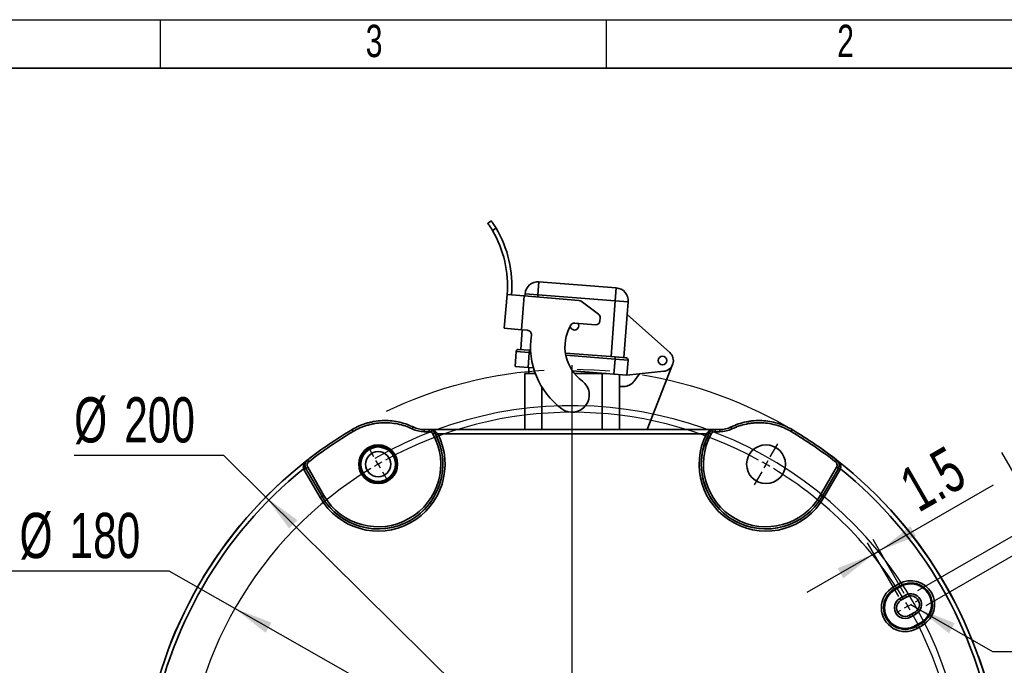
# Model space of a CAD drawing. Header units: millimetres. Extents: x 0 to 297, y 0 to 209.
# Tile 38 of 39: x 183 to 259, y 159 to 209. Entities that reach past the tile are written whole.
import ezdxf

# ---------------------------------------------------------------- set-up
doc = ezdxf.new("R2010")
doc.units = ezdxf.units.MM
doc.linetypes.add('CENTERX2', pattern=[20.32, 12.7, -2.54, 2.54, -2.54])
doc.layers.add('图层0', color=7, linetype='Continuous')
doc.layers.add('细实线', color=7, linetype='Continuous')
doc.layers.add('粗实线', color=7, linetype='Continuous', lineweight=50)
doc.styles.add('SLDTEXTSTYLE2', font='TXT', dxfattribs={"width": 0.7})
doc.dimstyles.new('SLDDIMSTYLE1', dxfattribs={"dimtxt": 3.5, "dimasz": 3, "dimexe": 0, "dimexo": 0.0625, "dimgap": 0.875, "dimtad": 0, "dimtih": 1, "dimtoh": 1, "dimlfac": 3, "dimrnd": 1e-09, "dimzin": 12, "dimdsep": 46, "dimtxsty": 'SLDTEXTSTYLE2', "dimsah": 1, "dimcen": 0, "dimadec": 0, "dimazin": 3, "dimtfac": 1, "dimtmove": 0, "dimatfit": 3, "dimfxl": 0, "dimfrac": 2, "dimtolj": 1, "dimtzin": 12, "dimarcsym": 0})
doc.dimstyles.new('SLDDIMSTYLE3', dxfattribs={"dimtxt": 3.5, "dimasz": 3, "dimexe": 0, "dimexo": 0.0625, "dimgap": 0.875, "dimtad": 0, "dimtih": 1, "dimtoh": 1, "dimlfac": 3, "dimrnd": 1e-09, "dimzin": 12, "dimdsep": 46, "dimtxsty": 'SLDTEXTSTYLE2', "dimsah": 1, "dimcen": 0, "dimadec": 0, "dimazin": 3, "dimtfac": 1, "dimtmove": 0, "dimatfit": 3, "dimfxl": 0, "dimfrac": 2, "dimtolj": 1, "dimtzin": 12, "dimarcsym": 0})
doc.dimstyles.new('SLDDIMSTYLE4', dxfattribs={"dimtxt": 3.5, "dimasz": 3, "dimexe": 0, "dimexo": 0.0625, "dimgap": 0.875, "dimtad": 2, "dimlfac": 3, "dimrnd": 1e-09, "dimzin": 12, "dimdsep": 46, "dimtxsty": 'SLDTEXTSTYLE2', "dimsah": 1, "dimcen": 0.09, "dimadec": 0, "dimazin": 3, "dimtfac": 1, "dimtmove": 0, "dimatfit": 0, "dimfxl": 0, "dimfrac": 2, "dimtolj": 1, "dimtzin": 12, "dimarcsym": 0})
doc.dimstyles.new('SLDDIMSTYLE5', dxfattribs={"dimtxt": 3.5, "dimasz": 3, "dimexe": 0, "dimexo": 0.0625, "dimgap": 0.875, "dimtad": 2, "dimlfac": 3, "dimrnd": 1e-09, "dimzin": 12, "dimdsep": 46, "dimtxsty": 'SLDTEXTSTYLE2', "dimsah": 1, "dimcen": 0.09, "dimadec": 0, "dimazin": 3, "dimtol": 1, "dimtp": 0.03, "dimtfac": 1, "dimtmove": 0, "dimatfit": 0, "dimfxl": 0, "dimfrac": 2, "dimtolj": 1, "dimarcsym": 0})
doc.dimstyles.new('SLDDIMSTYLE7', dxfattribs={"dimtxt": 3.5, "dimasz": 3, "dimexe": 0, "dimexo": 0.0625, "dimgap": 0.875, "dimtad": 0, "dimtih": 1, "dimtoh": 1, "dimlfac": 3, "dimrnd": 1e-09, "dimzin": 12, "dimdsep": 46, "dimtxsty": 'SLDTEXTSTYLE2', "dimsah": 1, "dimcen": 0, "dimadec": 0, "dimazin": 3, "dimtfac": 1, "dimtofl": 0, "dimtmove": 0, "dimatfit": 3, "dimfxl": 0, "dimfrac": 2, "dimtolj": 1, "dimtzin": 12, "dimarcsym": 0})

# ---------------------------------------------------------------- blocks, each defined once
blk = doc.blocks.new('_D_16')
at = {"layer": '图层0'}
for p, q in [((198.656, 175.038), (187.088, 175.038)), ((201.899, 171.83), (198.656, 175.038)), ((249.291, 124.942), (201.899, 171.83))]:
    blk.add_line(p, q, dxfattribs=at)
for points in [[(201.899, 171.83), (203.715, 169.4), (204.348, 170.04)], [(249.291, 124.942), (247.475, 127.372), (246.842, 126.732)]]:
    blk.add_solid(points, dxfattribs=at)
at = {"layer": '图层0', "char_height": 3.5, "attachment_point": 1, "style": 'SLDTEXTSTYLE2'}
for s, insert in [('%%c', (187.088, 179.55)), ('200', (190.958, 179.55))]:
    blk.add_mtext(s, dxfattribs=dict(at, insert=insert))
blk = doc.blocks.new('_D_18')
at = {"layer": '图层0'}
for p, q in [((194.428, 166.093), (174.713, 166.093)), ((199.511, 163.206), (194.428, 166.093)), ((251.679, 133.566), (199.511, 163.206))]:
    blk.add_line(p, q, dxfattribs=at)
blk.add_arc((225.595, 148.386), 30.512, 328.48786, 120.0181, dxfattribs=at)
for points in [[(199.511, 163.206), (201.897, 161.332), (202.342, 162.115)], [(251.679, 133.566), (249.293, 135.44), (248.848, 134.657)]]:
    blk.add_solid(points, dxfattribs=at)
at = {"layer": '图层0', "char_height": 3.5, "attachment_point": 1, "style": 'SLDTEXTSTYLE2'}
for s, insert in [('PCD', (174.713, 170.605)), ('%%c', (182.86, 170.605)), ('180', (186.73, 170.605))]:
    blk.add_mtext(s, dxfattribs=dict(at, insert=insert))
blk = doc.blocks.new('_D_19')
at = {"layer": '图层0'}
for p, q in [((249.384, 167.682), (258.183, 172.762)), ((251.292, 164.377), (248.884, 168.548)), ((250.859, 164.127), (248.451, 168.298)), ((248.951, 167.432), (249.384, 167.682)), ((248.951, 167.432), (243.755, 164.432))]:
    blk.add_line(p, q, dxfattribs=at)
for points in [[(249.384, 167.682), (252.207, 168.792), (251.757, 169.571)], [(248.951, 167.432), (246.128, 166.321), (246.578, 165.542)]]:
    blk.add_solid(points, dxfattribs=at)
at = {"layer": '图层0', "insert": (250.635, 173.614), "char_height": 3.5, "attachment_point": 1, "rotation": 30, "style": 'SLDTEXTSTYLE2'}
blk.add_mtext('1.5', dxfattribs=at)
blk = doc.blocks.new('SW_SYMBOL_HOLE_DEPTH')
at = {"layer": '图层0', "color": 0}
for p, q in [((0, 875), (800, 875)), ((400, 875), (400, 75)), ((100, 555), (400, 75)), ((700, 555), (400, 75))]:
    blk.add_line(p, q, dxfattribs=at)
blk = doc.blocks.new('_D_20')
at = {"layer": '图层0'}
for p, q in [((261.834, 170.078), (258.834, 175.275)), ((252.325, 164.588), (262.7, 170.578)), ((261.834, 170.078), (262.501, 168.924)), ((252.992, 163.434), (263.367, 169.424)), ((262.501, 168.924), (272.425, 151.734))]:
    blk.add_line(p, q, dxfattribs=at)
for points in [[(261.834, 170.078), (260.724, 172.901), (259.944, 172.451)], [(262.501, 168.924), (263.611, 166.101), (264.39, 166.551)]]:
    blk.add_solid(points, dxfattribs=at)
at = {"layer": '图层0', "xscale": 0.004072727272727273, "yscale": 0.004072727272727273, "zscale": 0.004072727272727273, "rotation": 300.000000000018}
blk.add_blockref('SW_SYMBOL_HOLE_DEPTH', (269.822, 156.816), dxfattribs=at)
at = {"layer": '图层0', "attachment_point": 1, "rotation": 300, "style": 'SLDTEXTSTYLE2'}
for s, insert, char_height in [('4', (268.534, 167.496), 3.5), ('+', (271.125, 164.289), 2), ('0.03', (271.707, 163.281), 2), ('0', (269.692, 162.117), 2), ('6', (275.314, 155.754), 3.5)]:
    blk.add_mtext(s, dxfattribs=dict(at, insert=insert, char_height=char_height))
blk = doc.blocks.new('_D_22')
at = {"layer": '图层0'}
for p, q in [((251.792, 163.511), (252.37, 163.178)), ((252.37, 163.178), (258.103, 159.867)), ((258.103, 159.867), (263.764, 159.867))]:
    blk.add_line(p, q, dxfattribs=at)
blk.add_solid([(252.37, 163.178), (254.743, 161.288), (255.193, 162.067)], dxfattribs=at)
at = {"layer": '图层0', "insert": (259.691, 164.379), "char_height": 3.5, "attachment_point": 1, "style": 'SLDTEXTSTYLE2'}
blk.add_mtext('R2', dxfattribs=at)
blk = doc.blocks.new('SW_CENTERMARKSYMBOL_0')
at = {"layer": '图层0', "color": 0}
for p, q in [((30.333, 0.577), (30.917, 1.588)), ((-0.333, 0.577), (-0.653, 1.131)), ((0, 0), (-0.167, 0.289)), ((0, 0), (0.167, -0.289)), ((15, -25.314), (15, 0.333)), ((30, 0), (29.833, -0.289)), ((30, 0), (30.167, 0.289)), ((0.333, -0.577), (0.653, -1.131)), ((29.667, -0.577), (29.083, -1.588)), ((41.558, -10.647), (41.847, -10.481)), ((40.403, -11.314), (40.115, -11.481)), ((40.981, -10.981), (40.692, -11.147)), ((40.981, -10.981), (41.269, -10.814)), ((15, -25.981), (15, -25.647)), ((14.333, -25.981), (-19.049, -25.981)), ((-15.667, -25.981), (-16.306, -25.981)), ((-15, -25.981), (-15.333, -25.981)), ((-15, -25.981), (-14.667, -25.981)), ((-14.333, -25.981), (-13.694, -25.981)), ((15, -25.981), (14.667, -25.981)), ((15, -25.981), (15, -26.314)), ((15, -25.981), (15.333, -25.981)), ((15, -26.647), (15, -61.209)), ((15.667, -25.981), (49.326, -25.981)), ((44.333, -25.981), (43.694, -25.981)), ((45, -25.981), (44.667, -25.981)), ((45, -25.981), (45.333, -25.981)), ((45.667, -25.981), (46.306, -25.981)), ((-10.981, -40.981), (-11.269, -41.147)), ((-10.981, -40.981), (-10.692, -40.814)), ((-10.403, -40.647), (-9.97, -40.397)), ((-11.558, -41.314), (-11.991, -41.564)), ((0.333, -51.384), (0.653, -50.831)), ((29.667, -51.384), (29.347, -50.831)), ((0, -51.962), (0.167, -51.673)), ((30, -51.962), (29.833, -51.673)), ((-0.333, -52.539), (-0.653, -53.092)), ((0, -51.962), (-0.167, -52.25)), ((30, -51.962), (30.167, -52.25)), ((30.333, -52.539), (30.653, -53.092))]:
    blk.add_line(p, q, dxfattribs=at)
for start, end in [(61.27324, 118.72676), (119.36338, 120), (60, 60.63662), (59.36338, 60), (121.27324, 178.72676), (120, 120.63662), (31.27324, 58.72676), (30, 30.63662), (29.36338, 30), (1.27324, 28.72676), (179.36338, 180), (0, 0.63662), (180, 180.63662), (181.27324, 208.72676), (301.27324, 358.72676), (359.36338, 0), (209.36338, 210), (210, 210.63662), (211.27324, 238.72676), (239.36338, 240), (240, 240.63662), (241.27324, 298.72676), (299.36338, 300), (300, 300.63662)]:
    blk.add_arc((15, -25.981), 30, start, end, dxfattribs=at)
blk = doc.blocks.new('SW_CENTERMARKSYMBOL_1')
at = {"layer": '图层0', "color": 0}
for p, q in [((0, 0.667), (0, 33.655)), ((-0.667, 0), (-33.655, 0)), ((0, 0), (-0.333, 0)), ((0, 0), (0, 0.333)), ((0, 0), (0, -0.333)), ((0, 0), (0.333, 0)), ((0.667, 0), (33.655, 0)), ((0, -0.667), (0, -33.655))]:
    blk.add_line(p, q, dxfattribs=at)

msp = doc.modelspace()

# ---------------------------------------------------------------- linework, layer by layer
at = {"color": 7, "linetype": 'Continuous', "lineweight": 35}
for p, q in [((219.078365, 193.007413), (219.350907, 193.19933)), ((219.713744, 192.639461), (219.440359, 192.446951)), ((223.034692, 188.472401), (222.957799, 187.475361)), ((223.034692, 188.472401), (229.016928, 188.011041)), ((220.346459, 184.889203), (220.568335, 187.505249)), ((220.568335, 187.505249), (221.896899, 187.392569)), ((221.896899, 187.392569), (221.675022, 184.776523)), ((221.896899, 187.392569), (226.120739, 187.034329)), ((221.948109, 187.388225), (221.96076, 187.552255)), ((221.96076, 187.552255), (222.957799, 187.475361)), ((228.940035, 187.014002), (222.957799, 187.475361)), ((228.940035, 187.014002), (229.016928, 188.011041)), ((226.290606, 186.970315), (227.638931, 185.974447)), ((228.606831, 182.693498), (228.940035, 187.014002)), ((228.940035, 187.014002), (229.937074, 186.937108)), ((229.937074, 186.937108), (229.860181, 185.940069)), ((229.60387, 182.616605), (229.860181, 185.940069)), ((229.860181, 185.940069), (233.149495, 183.007991)), ((225.803928, 185.284806), (227.393707, 185.149971)), ((227.773034, 185.67815), (227.754018, 185.453942)), ((220.346459, 184.889203), (221.675022, 184.776523)), ((221.627555, 183.231751), (221.746225, 184.770484)), ((222.14345, 184.736794), (221.675022, 184.776523)), ((221.192685, 181.927996), (221.282393, 183.091209)), ((222.279433, 183.014316), (221.282393, 183.091209)), ((221.461382, 183.244567), (222.292248, 183.180489)), ((222.279433, 183.014316), (222.189724, 181.851103)), ((222.279433, 183.014316), (222.292248, 183.180489)), ((222.292248, 183.180489), (222.384887, 183.173344)), ((225.081856, 182.96535), (228.939177, 182.667867)), ((228.836653, 181.338481), (228.926362, 182.501694)), ((228.926362, 182.501694), (228.939177, 182.667867)), ((229.923401, 182.4248), (228.926362, 182.501694)), ((228.939177, 182.667867), (229.770043, 182.603789)), ((229.923401, 182.4248), (229.833692, 181.261588)), ((233.371453, 182.083359), (231.411107, 177.052592)), ((222.189724, 181.851103), (221.192685, 181.927996)), ((221.928321, 177.052592), (221.928321, 181.385925)), ((221.928321, 181.385925), (222.748931, 181.385925)), ((222.607518, 181.818882), (222.189724, 181.851103)), ((222.261655, 181.845556), (222.261655, 181.385925)), ((228.836653, 181.338481), (225.623764, 181.586264)), ((225.771836, 181.385925), (227.928321, 181.385925)), ((227.928321, 181.385925), (228.221472, 181.385925)), ((229.833692, 181.261588), (228.836653, 181.338481)), ((229.261655, 181.305704), (229.261655, 180.385925)), ((232.680998, 181.557042), (229.833692, 181.261588)), ((230.394654, 180.794574), (230.811526, 181.363054)), ((229.261655, 177.052592), (229.261655, 180.385925)), ((229.261655, 180.385925), (229.58824, 180.385925)), ((208.661894, 176.900894), (208.576808, 177.044176)), ((213.22683, 177.100225), (213.299101, 177.250407)), ((213.319932, 177.24053), (213.299101, 177.250407)), ((214.166355, 176.885925), (214.166355, 177.052592)), ((214.166355, 177.052592), (214.53472, 177.052592)), ((214.53472, 176.885925), (214.166355, 176.885925)), ((214.53472, 177.052592), (214.53472, 176.885925)), ((214.53472, 177.052592), (214.554676, 177.052592)), ((214.554676, 177.052592), (236.6353, 177.052592)), ((214.972143, 176.795003), (214.82649, 176.714199)), ((214.973648, 176.794934), (214.972143, 176.795003)), ((215.201622, 176.719258), (215.053282, 176.643502)), ((235.988354, 176.719258), (215.201622, 176.719258)), ((235.988354, 176.719258), (236.136694, 176.643502)), ((236.217833, 176.795003), (236.216328, 176.794934)), ((236.363486, 176.714199), (236.217833, 176.795003)), ((236.6353, 177.052592), (236.655256, 177.052592)), ((236.655256, 176.885925), (236.655256, 177.052592)), ((236.655256, 177.052592), (237.023621, 177.052592)), ((237.023621, 176.885925), (236.655256, 176.885925)), ((237.023621, 176.885925), (237.023621, 177.052592)), ((237.890875, 177.250407), (237.870044, 177.24053)), ((237.963146, 177.100225), (237.890875, 177.250407)), ((242.613168, 177.044176), (242.528082, 176.900894)), ((205.228675, 174.559317), (205.126338, 174.690833)), ((246.063638, 174.690833), (245.961301, 174.559317)), ((246.206477, 174.514848), (246.201068, 174.525352)), ((204.827504, 174.016773), (204.978834, 174.086396)), ((204.855797, 173.96208), (205.000047, 174.045363)), ((206.115395, 171.780393), (204.855797, 173.96208)), ((205.000268, 174.045792), (205.000047, 174.045363)), ((205.000047, 174.045363), (206.259645, 171.863675)), ((205.000268, 174.045792), (205.144518, 174.129075)), ((206.259997, 171.863878), (205.000268, 174.045792)), ((205.144518, 174.129075), (206.404246, 171.947161)), ((244.78573, 171.947161), (246.045458, 174.129075)), ((246.189708, 174.045792), (244.92998, 171.863878)), ((244.930331, 171.863675), (246.189929, 174.045363)), ((246.334179, 173.96208), (245.074581, 171.780393)), ((246.189708, 174.045792), (246.045458, 174.129075)), ((246.189929, 174.045363), (246.189708, 174.045792)), ((246.334179, 173.96208), (246.189929, 174.045363)), ((246.362472, 174.016773), (246.211142, 174.086396)), ((206.115395, 171.780393), (206.259645, 171.863675)), ((206.259645, 171.863675), (206.259997, 171.863878)), ((206.259997, 171.863878), (206.404246, 171.947161)), ((244.92998, 171.863878), (244.78573, 171.947161)), ((244.930331, 171.863675), (244.92998, 171.863878)), ((245.074581, 171.780393), (244.930331, 171.863675)), ((250.439616, 164.853766), (250.872629, 165.103766)), ((250.522899, 164.709517), (250.439616, 164.853766)), ((250.955912, 164.959517), (250.522899, 164.709517)), ((250.522899, 164.709517), (250.524747, 164.706315)), ((250.524747, 164.706315), (250.95776, 164.956315)), ((250.524747, 164.706315), (250.560471, 164.64444)), ((250.993484, 164.89444), (250.560471, 164.64444)), ((250.872629, 165.103766), (250.955912, 164.959517)), ((250.955912, 164.959517), (250.95776, 164.956315)), ((250.95776, 164.956315), (250.993484, 164.89444)), ((250.942577, 163.982613), (251.37559, 164.232613)), ((250.942577, 163.982613), (251.02591, 163.838275)), ((251.458923, 164.088275), (251.02591, 163.838275)), ((251.37559, 164.232613), (251.458923, 164.088275)), ((251.692577, 162.683575), (252.12559, 162.933575)), ((251.692577, 162.683575), (251.77591, 162.539237)), ((252.208923, 162.789237), (251.77591, 162.539237)), ((252.12559, 162.933575), (252.208923, 162.789237)), ((252.158017, 161.87741), (252.591029, 162.12741)), ((252.158017, 161.87741), (252.19374, 161.815534)), ((252.626753, 162.065534), (252.19374, 161.815534)), ((252.195589, 161.812333), (252.19374, 161.815534)), ((252.195589, 161.812333), (252.628601, 162.062333)), ((252.195589, 161.812333), (252.278871, 161.668083)), ((252.711884, 161.918083), (252.278871, 161.668083)), ((252.591029, 162.12741), (252.626753, 162.065534)), ((252.628601, 162.062333), (252.626753, 162.065534)), ((252.711884, 161.918083), (252.628601, 162.062333))]:
    msp.add_line(p, q, dxfattribs=at)
at = {"color": 8, "linetype": 'Continuous', "lineweight": 35}
for p, q in [((222.957799, 187.475361), (222.944561, 187.303712)), ((222.395344, 183.005376), (222.279433, 183.014316)), ((228.926362, 182.501694), (225.111938, 182.795868)), ((227.928321, 181.408533), (227.928321, 181.385925)), ((227.928321, 177.052592), (227.928321, 181.385925)), ((223.261655, 180.329473), (223.261655, 177.052592))]:
    msp.add_line(p, q, dxfattribs=at)
at = {"color": 7, "linetype": 'Continuous', "lineweight": 35, "flags": 128}
msp.add_lwpolyline([(204.988908, 174.525352), (204.986463, 174.520605), (204.983499, 174.514848)], dxfattribs=at)
at = {"color": 7, "linetype": 'Continuous', "lineweight": 35}
for centre, radius in [((232.594988, 182.385925), 0.333333), ((210.594988, 174.366687), 1.5), ((210.594988, 174.366687), 1.4), ((210.594988, 174.366687), 1.333333), ((210.594988, 174.366687), 0.9725), ((240.594988, 174.366687), 1.5)]:
    msp.add_circle(centre, radius, dxfattribs=at)
for centre, radius, start, end in [((212.264813, 188.209501), 8.333333, 355.15213609, 30.56357036), ((212.264813, 188.209501), 8.666667, 355.15213609, 30.74041031), ((222.957799, 187.475361), 1, 85.58998643, 175.58998643), ((228.940035, 187.014002), 1, 355.58998643, 85.58998643), ((226.092569, 186.702188), 0.333333, 53.5505447, 85.15213609), ((227.440893, 185.70632), 0.333333, 355.15213609, 53.5505447), ((228.37079, 183.461714), 3.326179, 150.12089242, 233.43544895), ((225.782315, 185.08443), 0.333333, 185.27221977, 32.34192449), ((225.775758, 184.952665), 0.333333, 85.15213609, 150.12089242), ((227.421877, 185.482112), 0.333333, 265.15213609, 355.15213609), ((222.11528, 184.404653), 0.333333, 351.42792634, 85.15213609), ((228.37079, 183.461714), 5.992846, 171.42792634, 233.43544895), ((221.448567, 183.078393), 0.166667, 85.58998643, 175.58998643), ((232.594988, 182.385925), 0.833333, 275.92416512, 48.28634908), ((229.757228, 182.437616), 0.166667, 355.58998643, 85.58998643), ((225.594988, 179.719258), 1.333333, 233.43544895, 53.43544895), ((229.58824, 181.385925), 1, 270, 323.74705511), ((225.594988, 148.385925), 33.330373, 120.70318614, 127.88757153), ((225.594988, 148.385925), 33.163732, 120.70318614, 127.88757153), ((210.594988, 174.366687), 5.172588, 210, 27.05303702), ((210.594988, 174.366687), 5.005617, 210, 29.02021654), ((210.594988, 174.366687), 4.839052, 210, 29.02021654), ((214.166355, 179.052592), 2.166667, 244.30203595, 270), ((214.166355, 179.052592), 2, 244.30203595, 270), ((215.017105, 176.958717), 0.16945, 255.14009802, 307.09793681), ((240.594988, 174.366687), 5.172588, 152.94696298, 330), ((240.594988, 174.366687), 5.005617, 150.97978346, 330), ((240.594988, 174.366687), 4.839052, 150.97978346, 330), ((236.172871, 176.958717), 0.16945, 232.90206319, 284.85990198), ((237.023621, 179.052592), 2, 270, 295.69796405), ((237.023621, 179.052592), 2.166667, 270, 295.69796405), ((225.594988, 148.385925), 33.163732, 52.11242847, 59.29681386), ((225.594988, 148.385925), 33.330373, 52.11242847, 59.29681386), ((210.594988, 174.366687), 5.006023, 210, 27.05303702), ((240.594988, 174.366687), 5.006023, 152.94696298, 330), ((225.594988, 148.385925), 33.321595, 127.92064603, 172.07935397), ((225.594988, 148.385925), 33.321595, 7.92064603, 52.07935397), ((225.594988, 148.385925), 32.988313, 129.01624088, 170.98375912), ((225.594988, 148.385925), 32.988313, 9.01624088, 50.98375912), ((251.792256, 163.510925), 1.839255, 300, 120), ((251.359244, 163.260925), 1.839255, 120, 300), ((251.359244, 163.260925), 1.67269, 120, 300), ((251.359244, 163.260925), 1.668993, 120, 300), ((251.359244, 163.260925), 1.597546, 120, 300), ((251.792256, 163.510925), 1.67269, 300, 120), ((251.792256, 163.510925), 1.668993, 300, 120), ((251.792256, 163.510925), 1.597546, 300, 120), ((251.359244, 163.260925), 0.833333, 120, 300), ((251.359244, 163.260925), 0.666667, 120, 300), ((251.792256, 163.510925), 0.833333, 300, 120), ((251.792256, 163.510925), 0.666667, 300, 120)]:
    msp.add_arc(centre, radius, start, end, dxfattribs=at)
for points, knots in [([(219.440359, 192.446951), (219.401736, 192.511166), (219.324485, 192.6396), (219.215687, 192.807219), (219.131122, 192.93215), (219.085014, 192.997979), (219.080262, 193.004721), (219.078365, 193.007413)], [0, 0, 0, 0, 0.214500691, 0.429021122, 0.643184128, 0.857505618, 1, 1, 1, 1]), ([(219.350907, 193.19933), (219.355162, 193.193314), (219.363672, 193.181281), (219.429252, 193.086908), (219.523242, 192.94635), (219.624253, 192.788202), (219.688232, 192.681863), (219.713744, 192.639461)], [0, 0, 0, 0, 0.214555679, 0.429112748, 0.643612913, 0.857891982, 1, 1, 1, 1]), ([(208.576808, 177.044176), (208.932322, 177.255295), (209.30623, 177.418589), (209.795836, 177.564936), (209.894884, 177.591275), (210.095279, 177.637976), (210.196891, 177.658365), (210.5012, 177.709695), (210.704454, 177.731153), (211.111702, 177.749255), (211.315696, 177.745897), (211.724438, 177.713936), (211.929814, 177.685125), (212.537374, 177.560871), (212.926524, 177.4297), (213.299101, 177.250407)], [0, 0, 0, 0, 0.25, 0.25, 0.3125, 0.3125, 0.375, 0.375, 0.5, 0.5, 0.625, 0.625, 0.75, 0.75, 1, 1, 1, 1]), ([(213.22683, 177.100225), (212.866206, 177.273765), (212.491247, 177.399901), (211.907805, 177.519655), (211.708697, 177.547836), (211.31306, 177.579089), (211.115607, 177.582479), (210.721417, 177.565208), (210.524681, 177.544549), (210.23013, 177.495012), (210.13177, 177.475321), (209.937775, 177.430194), (209.841892, 177.404733), (209.367938, 177.263231), (209.006003, 177.105237), (208.661894, 176.900894)], [0, 0, 0, 0, 0.25, 0.25, 0.375, 0.375, 0.5, 0.5, 0.625, 0.625, 0.6875, 0.6875, 0.75, 0.75, 1, 1, 1, 1]), ([(237.890875, 177.250407), (238.263453, 177.4297), (238.650177, 177.559768), (239.150673, 177.662878), (239.251639, 177.680484), (239.45534, 177.709542), (239.558342, 177.720998), (239.865971, 177.745613), (240.070322, 177.749278), (240.477596, 177.731823), (240.680519, 177.710703), (241.084913, 177.643244), (241.286996, 177.596645), (241.881412, 177.419904), (242.257654, 177.255295), (242.613168, 177.044176)], [0, 0, 0, 0, 0.25, 0.25, 0.3125, 0.3125, 0.375, 0.375, 0.5, 0.5, 0.625, 0.625, 0.75, 0.75, 1, 1, 1, 1]), ([(242.528082, 176.900894), (242.183973, 177.105237), (241.821437, 177.263586), (241.250641, 177.433737), (241.054745, 177.479161), (240.663344, 177.544766), (240.46694, 177.565345), (240.072747, 177.582484), (239.874958, 177.579043), (239.577209, 177.555359), (239.477506, 177.544314), (239.28032, 177.516264), (239.182583, 177.499256), (238.698103, 177.399601), (238.32377, 177.273765), (237.963146, 177.100225)], [0, 0, 0, 0, 0.25, 0.25, 0.375, 0.375, 0.5, 0.5, 0.625, 0.625, 0.6875, 0.6875, 0.75, 0.75, 1, 1, 1, 1]), ([(214.53472, 177.052592), (214.579493, 177.052592), (214.62326, 177.046687), (214.708839, 177.023404), (214.750327, 177.005898), (214.826436, 176.96112), (214.862053, 176.933199), (214.923738, 176.86992), (214.95043, 176.834162), (214.972143, 176.795003)], [0, 0, 0, 0, 0.25, 0.25, 0.5, 0.5, 0.75, 0.75, 1, 1, 1, 1]), ([(214.82649, 176.714199), (214.797518, 176.766422), (214.75467, 176.81003), (214.67852, 176.854803), (214.650848, 176.866471), (214.59377, 176.88199), (214.56458, 176.885925), (214.53472, 176.885925)], [0, 0, 0, 0, 0.5, 0.5, 0.75, 0.75, 1, 1, 1, 1]), ([(214.973648, 176.794934), (214.94724, 176.844083), (214.916312, 176.883428), (214.849135, 176.949403), (214.814118, 176.974692), (214.70535, 177.034738), (214.629771, 177.052592), (214.554676, 177.052592)], [0, 0, 0, 0, 0.25, 0.25, 0.5, 0.5, 1, 1, 1, 1]), ([(215.119314, 176.823563), (215.082918, 176.868379), (215.040591, 176.903475), (214.949897, 176.96183), (214.902657, 176.984149), (214.75657, 177.036947), (214.655382, 177.052592), (214.554676, 177.052592)], [0, 0, 0, 0, 0.25, 0.25, 0.5, 0.5, 1, 1, 1, 1]), ([(236.070662, 176.823563), (236.107058, 176.868379), (236.149385, 176.903475), (236.240079, 176.96183), (236.287319, 176.984149), (236.433406, 177.036947), (236.534594, 177.052592), (236.6353, 177.052592)], [0, 0, 0, 0, 0.25, 0.25, 0.5, 0.5, 1, 1, 1, 1]), ([(236.216328, 176.794934), (236.242736, 176.844083), (236.273664, 176.883428), (236.340841, 176.949403), (236.375858, 176.974692), (236.484626, 177.034738), (236.560205, 177.052592), (236.6353, 177.052592)], [0, 0, 0, 0, 0.25, 0.25, 0.5, 0.5, 1, 1, 1, 1]), ([(236.217833, 176.795003), (236.239546, 176.834161), (236.265937, 176.869574), (236.327811, 176.933122), (236.363244, 176.960909), (236.439322, 177.005743), (236.481015, 177.023343), (236.566265, 177.046591), (236.610484, 177.052592), (236.655256, 177.052592)], [0, 0, 0, 0, 0.25, 0.25, 0.5, 0.5, 0.75, 0.75, 1, 1, 1, 1]), ([(236.655256, 176.885925), (236.595537, 176.885925), (236.536611, 176.869642), (236.460492, 176.824813), (236.436856, 176.806289), (236.395579, 176.763921), (236.377972, 176.74031), (236.363486, 176.714199)], [0, 0, 0, 0, 0.5, 0.5, 0.75, 0.75, 1, 1, 1, 1]), ([(205.000268, 174.045792), (204.970103, 174.098008), (204.949924, 174.154339), (204.930138, 174.272896), (204.931001, 174.333063), (204.965471, 174.509493), (205.031144, 174.616793), (205.126338, 174.690833)], [0, 0, 0, 0, 0.25, 0.25, 0.5, 0.5, 1, 1, 1, 1]), ([(204.990201, 174.510628), (204.980107, 174.496379), (204.944051, 174.445484), (204.927688, 174.337095), (204.934213, 174.233754), (204.951026, 174.156439), (204.966292, 174.117987), (204.978834, 174.086396)], [0, 0, 0, 0, 0.148067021, 0.528884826, 0.767659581, 0.809120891, 1, 1, 1, 1]), ([(205.228675, 174.559317), (205.165194, 174.50992), (205.121396, 174.438355), (205.09838, 174.320686), (205.097793, 174.280556), (205.110963, 174.20148), (205.124409, 174.163905), (205.144518, 174.129075)], [0, 0, 0, 0, 0.5, 0.5, 0.75, 0.75, 1, 1, 1, 1]), ([(246.045458, 174.129075), (246.085677, 174.198735), (246.099272, 174.28153), (246.076229, 174.399206), (246.061647, 174.436589), (246.019648, 174.504878), (245.993042, 174.534618), (245.961301, 174.559317)], [0, 0, 0, 0, 0.5, 0.5, 0.75, 0.75, 1, 1, 1, 1]), ([(246.063638, 174.690833), (246.111235, 174.653812), (246.151133, 174.609228), (246.214104, 174.506845), (246.23596, 174.450792), (246.270472, 174.274355), (246.250039, 174.150225), (246.189708, 174.045792)], [0, 0, 0, 0, 0.25, 0.25, 0.5, 0.5, 1, 1, 1, 1]), ([(246.362472, 174.016773), (246.384535, 174.084365), (246.384725, 174.154376), (246.361726, 174.283865), (246.338903, 174.343463), (246.280668, 174.453363), (246.245259, 174.503295), (246.165865, 174.594171), (246.121021, 174.635793), (246.073424, 174.672088)], [0, 0, 0, 0, 0.25, 0.25, 0.5, 0.5, 0.75, 0.75, 1, 1, 1, 1]), ([(246.211142, 174.086396), (246.223684, 174.117987), (246.23895, 174.156439), (246.255763, 174.233754), (246.262288, 174.337095), (246.245925, 174.445484), (246.209869, 174.496379), (246.199775, 174.510628)], [0, 0, 0, 0, 0.190879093, 0.232340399, 0.471115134, 0.851932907, 1, 1, 1, 1])]:
    msp.add_open_spline(points, degree=3, knots=knots, dxfattribs=at)
for points in [[(215.053282, 176.643502), (215.026782, 176.695391), (215.000204, 176.745845), (214.973648, 176.794934)], [(215.119314, 176.823563), (215.146795, 176.789724), (215.174259, 176.754979), (215.201622, 176.719258)], [(235.988354, 176.719258), (236.015717, 176.754979), (236.043181, 176.789724), (236.070662, 176.823563)], [(236.216328, 176.794934), (236.189772, 176.745845), (236.163194, 176.695391), (236.136694, 176.643502)], [(204.855797, 173.96208), (204.845534, 173.979856), (204.836083, 173.998126), (204.827504, 174.016773)], [(204.978834, 174.086396), (204.985266, 174.072406), (204.992352, 174.058699), (205.000047, 174.045363)], [(246.189929, 174.045363), (246.197624, 174.058699), (246.20471, 174.072406), (246.211142, 174.086396)], [(246.362472, 174.016773), (246.353893, 173.998126), (246.344442, 173.979856), (246.334179, 173.96208)]]:
    msp.add_open_spline(points, degree=3, dxfattribs=at)
at = {"color": 8, "linetype": 'Continuous', "lineweight": 35}
msp.add_open_spline([(204.827504, 174.016773), (204.819177, 174.055106), (204.801946, 174.134427), (204.823342, 174.275467), (204.895244, 174.444288), (204.990625, 174.566401), (205.061924, 174.625933), (205.071084, 174.633581)], degree=3, knots=[0, 0, 0, 0, 0.152091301, 0.314717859, 0.578284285, 0.945820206, 1, 1, 1, 1], dxfattribs=at)
at = {"layer": '图层0'}
for p, q in [((193.74, 208.761346), (193.74, 205)), ((228.24, 208.761346), (228.24, 205))]:
    msp.add_line(p, q, dxfattribs=at)
at = {"layer": '图层0', "linetype": 'CENTERX2'}
msp.add_circle((225.594988, 148.385925), 33.333333, dxfattribs=at)
at = {"layer": '粗实线', "lineweight": 35}
msp.add_line((25, 205), (292, 205), dxfattribs=at)
at = {"layer": '细实线'}
msp.add_line((2.753373, 208.761346), (297.246533, 208.761346), dxfattribs=at)

# ---------------------------------------------------------------- block references
at = {"layer": '图层0'}
for name, p in [('SW_CENTERMARKSYMBOL_1', (225.594988, 148.385925)), ('SW_CENTERMARKSYMBOL_0', (210.594988, 174.366687))]:
    msp.add_blockref(name, p, dxfattribs=at)

# ---------------------------------------------------------------- texts
at = {"layer": '图层0', "char_height": 2.5, "attachment_point": 1, "style": 'SLDTEXTSTYLE2'}
for s, insert in [('3', (209.630899, 208.368067)), ('2', (246.09679, 208.368067))]:
    msp.add_mtext(s, dxfattribs=dict(at, insert=insert))

# ---------------------------------------------------------------- dimensions: what is measured, and where the dimension line sits
at = {"layer": '图层0'}
dim = msp.add_diameter_dim_2p(p1=(199.510913, 163.205541), p2=(251.679063, 133.566309), text='PCD <>', dimstyle='SLDDIMSTYLE3', dxfattribs=at)
dim.commit()
dim.dimension.update_dxf_attribs({"geometry": '_D_18', "text_midpoint": (183.776753, 168.630172), "dimtype": 163})
dim = msp.add_diameter_dim_2p(p1=(201.89896, 171.829674), p2=(249.291016, 124.942176), dimstyle='SLDDIMSTYLE1', dxfattribs=at)
dim.commit()
dim.dimension.update_dxf_attribs({"geometry": '_D_16', "text_midpoint": (192.078209, 177.57503), "dimtype": 163})
dim = msp.add_linear_dim(base=(249.384224, 167.68176), p1=(251.359244, 163.260925), p2=(251.792256, 163.510925), angle=30, dimstyle='SLDDIMSTYLE4', dxfattribs=at)
dim.commit()
dim.dimension.update_dxf_attribs({"geometry": '_D_19', "text_midpoint": (255.536892, 171.234004), "dimtype": 160})
dim = msp.add_linear_dim(base=(262.500716, 168.923657), p1=(251.458923, 164.088275), p2=(252.12559, 162.933575), angle=300, text='<>{\\fGDT;x}6', dimstyle='SLDDIMSTYLE5', dxfattribs=at)
dim.commit()
dim.dimension.update_dxf_attribs({"geometry": '_D_20', "text_midpoint": (268.526172, 158.487262), "dimtype": 160})
dim = msp.add_radius_dim(center=(251.792256, 163.510925), mpoint=(252.369607, 163.177592), dimstyle='SLDDIMSTYLE7', dxfattribs=at)
dim.commit()
dim.dimension.update_dxf_attribs({"geometry": '_D_22', "text_midpoint": (261.727325, 161.904209), "dimtype": 164})

doc.saveas('drawing.dxf')
